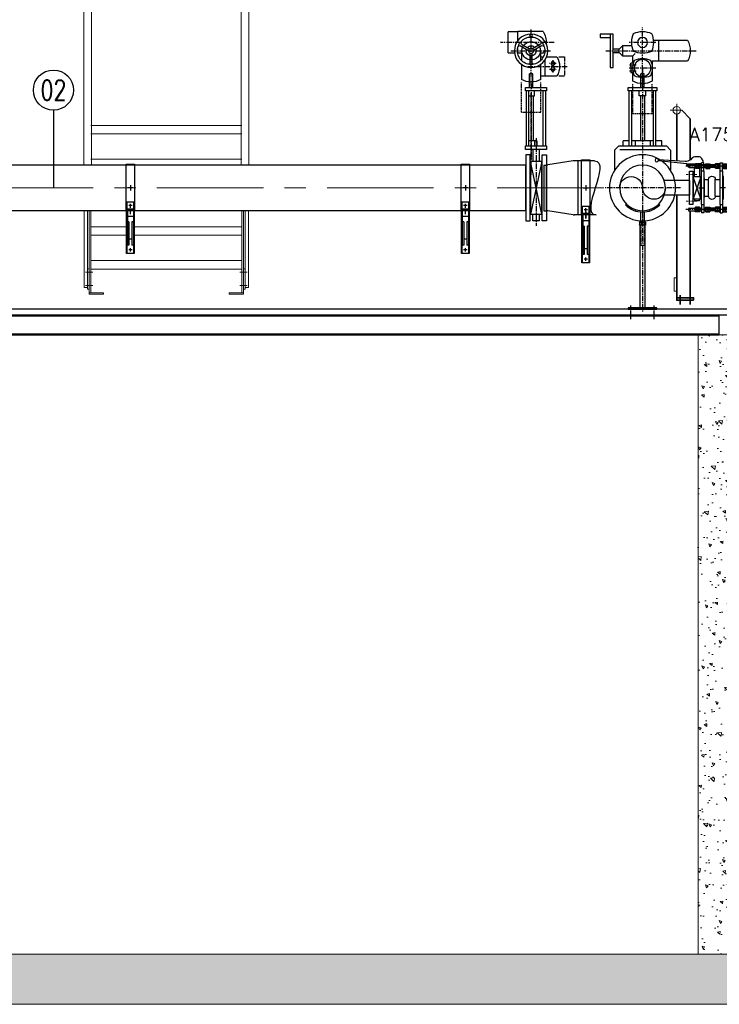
# Model space of a CAD drawing. Extents: x 1015120 to 1074570, y -977288 to -932471.
# Tile 12 of 26: x 1041341 to 1045518, y -956620 to -950737. Entities that reach past the tile are written whole.
import ezdxf
from ezdxf.enums import TextEntityAlignment as Align

# ---------------------------------------------------------------- set-up
doc = ezdxf.new("R2010")
doc.units = 0
for name, pattern in [('B0201', [50, 31.25, -6.25, 6.25, -6.25]), ('CENTER', [50.8, 31.75, -6.35, 6.35, -6.35]), ('CENTER2', [28.575, 19.05, -3.175, 3.175, -3.175]), ('CENTRO', [2, 1.25, -0.25, 0.25, -0.25]), ('HIDDEN', [9.525, 6.35, -3.175]), ('HIDDEN2', [4.7625, 3.175, -1.5875])]:
    doc.linetypes.add(name, pattern=pattern)
doc.layers.get('0').update_dxf_attribs({"linetype": 'CONTINUOUS'})
for name, color, linetype, lineweight in [('13', 3, 'CONTINUOUS', 13), ('25', 2, 'CONTINUOUS', 9), ('35', 1, 'CONTINUOUS', 9), ('50', 7, 'CONTINUOUS', 9), ('Bemating', 2, 'CONTINUOUS', 35)]:
    doc.layers.add(name, color=color, linetype=linetype, lineweight=lineweight)
for name, color, linetype in [('Beluchtingstank', 253, 'CONTINUOUS'), ('INSTALLATIE', 6, 'CONTINUOUS'), ('TEKST', 4, 'CONTINUOUS')]:
    doc.layers.add(name, color=color, linetype=linetype)
doc.layers.add('MONTAGE', color=8, linetype='CONTINUOUS', plot=False)
doc.styles.add('MEM04', font='simplex.shx', dxfattribs={"width": 0.75})
doc.styles.get("Standard").update_dxf_attribs({"font": 'simplex.shx'})
pattern_1 = [(140, (1090678.94, -1067426.45), (15.93909, 182.18467), [19.05, -209.55]), (85, (1090678.94, -1067426.45), (-191.05664, -35.24283), [15.24, -167.64]), (190.451, (1090680.27, -1067411.26), (-175.11669, 146.9425), [16.19, -178.09]), (136.1842, (1090628.14, -1067426.45), (42.04233, 271.07904), [28.575, -314.325]), (186.6356, (1090631.64, -1067403.86), (-247.42556, 237.40423), [24.285, -267.135]), (81.184, (1090628.14, -1067426.45), (-247.4251, 237.4046), [22.86, -251.46]), (111, (1090640.84, -1067401.05), (102.26552, 151.61488), [19.05, -209.55]), (56, (1090640.84, -1067401.05), (-184.18797, 61.80203), [15.24, -167.64]), (161.4514, (1090649.36, -1067388.41), (-81.92286, 213.4165), [16.19, -178.09]), (127.5, (1090678.94, -1067426.446), (-84.55504, 3.088603), [0, -165.608, 0, -170.18, 0, -168.275]), (97.5, (1090678.94, -1067426.45), (-100.180575, 66.81966), [0, -97.028, 0, -161.798, 0, -64.135]), (57.5, (1090678.94, -1067483.09), (5.728744, 135.590595), [0, -63.5, 0, -198.12, 0, -262.89]), (47.5, (1090678.94, -1067508.49), (-25.42649, 148.12918), [0, -82.55, 0, -131.572, 0, -186.69])]

# ---------------------------------------------------------------- blocks, each defined once
blk = doc.blocks.new('LV300-250')
at = {"layer": 'INSTALLATIE'}
for p, q in [((0, 161.9), (20.8, 161.9)), ((0, -161.9), (0, 161.9)), ((27.2, 161.4), (178.8, 137)), ((203, 136.5), (185.2, 136.5)), ((203, -136.5), (203, 136.5)), ((0, -161.9), (20.8, -161.9)), ((27.2, -161.4), (178.8, -137)), ((203, -136.5), (185.2, -136.5))]:
    blk.add_line(p, q, dxfattribs=at)
for centre, start, end in [((20.8, 121.9), 80.84962, 90), ((185.2, 176.5), 260.84962, 270), ((20.8, -121.9), 270, 279.15038), ((185.2, -176.5), 90, 99.15038)]:
    blk.add_arc(centre, 40, start, end, dxfattribs=at)
blk = doc.blocks.new('Plaatafsluiter met Auma  250 Zijaanzicht')
at = {"layer": 'INSTALLATIE', "color": 8, "linetype": 'CENTER'}
for p, q in [((30, 609), (30, 949)), ((-108.1, 869), (213.1, 869)), ((150, 819), (-90, 819)), ((50, 726), (-190, 726)), ((-120, 743), (-80, 743)), ((-80, 709), (-120, 709)), ((-100, 763), (-100, 689))]:
    blk.add_line(p, q, dxfattribs=at)
at = {"layer": 'INSTALLATIE'}
for p, q in [((-42.6, 934), (110, 934)), ((110, 879), (110, 934)), ((110, 931.5), (166, 931.5)), ((166, 806.5), (166, 931.5)), ((-32.5, 848.2), (15.1, 820.7)), ((-26.5, 858.6), (21.1, 831.1)), ((86.5, 858.6), (38.9, 831.1)), ((92.5, 848.2), (44.9, 820.7)), ((110, 806.5), (110, 837)), ((-63.5, 783.5), (-124.6, 783.5)), ((-27.5, 783.5), (-43.9, 783.5)), ((-42.6, 804), (-22.9, 804)), ((-27.5, 760.5), (-27.5, 804)), ((24, 750.3), (24, 805.3)), ((36, 750.3), (36, 805.3)), ((111, 806.5), (83.6, 806.5)), ((87.5, 806.5), (87.5, 760.5)), ((166, 806.5), (129.2, 806.5)), ((-52.5, 762.5), (-52.5, 668.5)), ((-27.5, 647.4), (-27.5, 737.2)), ((87.5, 737.2), (87.5, 647.4)), ((-27.5, 668.5), (-124.6, 668.5)), ((20, 682), (40, 682)), ((20, 600), (20, 682)), ((40, 600), (40, 682)), ((62.5, 600), (-62.5, 600)), ((-62.5, 600), (-62.5, 579)), ((62.5, 579), (62.5, 600)), ((-62.5, 579), (62.5, 579)), ((-57.5, 251), (-57.5, 579)), ((-42.5, 251), (-42.5, 579)), ((10, 550), (10, 579)), ((42.5, 550), (10, 550)), ((17.5, 550), (17.5, 281)), ((42.5, 251), (42.5, 579)), ((57.5, 251), (57.5, 579)), ((-62.5, 251), (-62.5, 230)), ((62.5, 251), (-62.5, 251)), ((-5, 281), (-5, 251)), ((-5, 281), (42.5, 281)), ((10, 281), (10, 251)), ((62.5, 230), (62.5, 251)), ((-62.5, 230), (62.5, 230)), ((-20, 157.5), (-20, 230)), ((20, 230), (20, 157.5)), ((-34, 157.5), (34, -157.5)), ((-34, -157.5), (34, 157.5)), ((-34, 157.5), (34, 157.5)), ((-34, -157.5), (-34, 157.5)), ((34, 157.5), (34, -157.5)), ((34, -157.5), (-34, -157.5)), ((-20, -197.5), (-20, -157.5)), ((20, -197.5), (20, -157.5)), ((-20, -197.5), (20, -197.5))]:
    blk.add_line(p, q, dxfattribs=at)
at = {"layer": 'INSTALLATIE', "color": 8, "linetype": 'HIDDEN'}
for p, q in [((-170, 783.5), (-170, 668.5)), ((-27.5, 452), (-27.5, 634)), ((87.5, 452), (87.5, 634)), ((87.5, 452), (-27.5, 452))]:
    blk.add_line(p, q, dxfattribs=at)
at = {"layer": 'INSTALLATIE', "color": 8, "linetype": 'HIDDEN2'}
for p, q in [((-135, 783.5), (-170, 783.5)), ((-135, 668.5), (-170, 668.5))]:
    blk.add_line(p, q, dxfattribs=at)
at = {"layer": 'INSTALLATIE', "color": 1, "linetype": 'CENTER'}
for p, q in [((30, 622), (30, 171.6)), ((30, 77.4), (30, 572.8)), ((0, 297.6), (0, -227.5))]:
    blk.add_line(p, q, dxfattribs=at)
at = {"layer": 'INSTALLATIE'}
for centre, radius in [((30, 819), 100), ((30, 910), 9), ((30, 819), 15), ((-100, 743), 12), ((-100, 709), 12)]:
    blk.add_circle(centre, radius, dxfattribs=at)
for centre, radius, start, end in [((70, 869), 130, 149.99998, 182.69614), ((30, 819), 82, 43.33232, 136.66768), ((30, 819), 82, 163.33232, 256.66768), ((70, 869), 130, 200.37879, 209.99998), ((-38.2, 838.8), 11, 58.49765, 160.2866), ((-21.3, 868.2), 11, 139.7134, 241.50235), ((30, 819), 55, 276.26291, 263.73709), ((30, 819), 30, 161.53696, 258.46304), ((30, 819), 30, 41.53696, 138.46304), ((30, 819), 30, 281.53696, 18.46304), ((30, 819), 82, 283.33232, 16.66768), ((81.3, 868.2), 11, 298.49765, 40.2866), ((98.2, 838.8), 11, 19.7134, 121.50235), ((-25, 726), 115, 150, 210), ((13, 750), 11, 259.7134, 1.50235), ((47, 750), 11, 178.49765, 280.2866), ((30, 747), 115, 240, 300)]:
    blk.add_arc(centre, radius, start, end, dxfattribs=at)
at = {"layer": 'INSTALLATIE', "color": 8}
for start, end in [(142.70764, 157.29236), (22.70764, 37.29236), (262.70764, 277.29236)]:
    blk.add_arc((30, 819), 82, start, end, dxfattribs=at)
blk = doc.blocks.new('LF250')
for p, q in [((0, -197.5), (0, 197.5)), ((0, 197.5), (26, 197.5)), ((26, 197.5), (26, -197.5)), ((26, -136.5), (26, 136.5)), ((26, -197.5), (0, -197.5))]:
    blk.add_line(p, q)
blk = doc.blocks.new('Plaatafsluiter met Auma  250 Vooraanzicht')
at = {"layer": 'INSTALLATIE', "color": 8, "linetype": 'CENTER'}
for p, q in [((0, 599), (0, 959)), ((-80, 869), (80, 869)), ((220, 819), (-320, 819)), ((-80, 716), (80, 716)), ((37.5, 733), (77.5, 733)), ((77.5, 699), (37.5, 699))]:
    blk.add_line(p, q, dxfattribs=at)
at = {"layer": 'INSTALLATIE'}
for p, q in [((175, 919), (193, 919)), ((175, 719), (175, 919)), ((193, 919), (253, 919)), ((193, 919), (193, 719)), ((253, 899), (193, 899)), ((253, 919), (253, 899)), ((-65, 881.5), (-268.3, 881.5)), ((-97.5, 756.5), (-97.5, 881.5)), ((63.5, 849), (120, 849)), ((140, 829), (120, 849)), ((120, 849), (120, 789)), ((140, 829), (175, 829)), ((140, 809), (140, 829)), ((57.5, 789), (43.4, 803.1)), ((120, 789), (57.5, 789)), ((57.5, 745), (57.5, 789)), ((120, 789), (140, 809)), ((175, 809), (140, 809)), ((-268.3, 756.5), (-57.5, 756.5)), ((-57.5, 756.5), (-57.5, 637.4)), ((53.8, 745), (69.5, 745)), ((57.4, 721), (69.5, 721)), ((57.4, 711), (69.5, 711)), ((57.5, 711), (57.5, 721)), ((69.5, 721), (69.5, 745)), ((69.5, 711), (69.5, 687)), ((193, 719), (175, 719)), ((-10, 600), (-10, 682)), ((-10, 682), (10, 682)), ((10, 600), (10, 682)), ((53.8, 687), (69.5, 687)), ((57.5, 637.4), (57.5, 687)), ((85, 600), (-85, 600)), ((-85, 600), (-85, 579)), ((85, 579), (85, 600)), ((-85, 579), (85, 579)), ((-80, 251), (-80, 579)), ((-65, 251), (-65, 579)), ((-20, 550), (-20, 579)), ((-20, 550), (20, 550)), ((-12.5, 550), (-12.5, 281)), ((12.5, 550), (12.5, 281)), ((20, 550), (20, 579)), ((65, 251), (65, 579)), ((80, 251), (80, 579)), ((-142, 251), (-167, 226)), ((142, 251), (-142, 251)), ((-115, 251), (-115, 281)), ((-115, 281), (-80, 281)), ((-65, 281), (65, 281)), ((-45, 281), (-45, 251)), ((45, 281), (45, 251)), ((80, 281), (115, 281)), ((115, 251), (115, 281)), ((142, 251), (167, 226)), ((-167, 226), (-167, 105.4)), ((135, 230), (-135, 230)), ((167, 226), (167, 105.4))]:
    blk.add_line(p, q, dxfattribs=at)
at = {"layer": 'INSTALLATIE', "color": 1, "linetype": 'CENTER'}
for p, q in [((0, 712), (0, -227.5)), ((-227.5, 0), (227.5, 0))]:
    blk.add_line(p, q, dxfattribs=at)
at = {"layer": 'INSTALLATIE', "color": 8, "linetype": 'HIDDEN'}
for p, q in [((-57.5, 442), (-57.5, 624)), ((57.5, 442), (57.5, 624)), ((-57.5, 442), (57.5, 442))]:
    blk.add_line(p, q, dxfattribs=at)
at = {"layer": 'INSTALLATIE'}
for centre, radius in [((0, 869), 30), ((0, 716), 50), ((0, 0), 197.5), ((0, 0), 136.5)]:
    blk.add_circle(centre, radius, dxfattribs=at)
for centre, radius, start, end in [((65, 869), 130, 155.70485, 204.29523), ((0, 804), 130, 65.70485, 114.29523), ((-65, 869), 130, 335.70485, 24.29523), ((-160, 819), 125, 150, 210), ((0, 934), 130, 245.70485, 294.29523), ((0, 658.5), 115, 65.70481, 114.29519), ((57.5, 716), 115, 155.70481, 204.29519), ((-57.5, 716), 115, 335.70481, 24.29519), ((0, 773.5), 115, 245.70481, 294.29519), ((0, 737), 115, 240, 300), ((68.2, 0), 68.2, 0, 180), ((-68.2, 0), 68.2, 180, 0)]:
    blk.add_arc(centre, radius, start, end, dxfattribs=at)
blk = doc.blocks.new('halfen 273.05 vooraanzicht')
for p, q in [((-25, -132.5), (-25, 141.5)), ((-25, 141.5), (25, 141.5)), ((25, 141.5), (25, -132.5)), ((-23, -82.5), (23, -82.5)), ((-23, -392.5), (-23, -82.5)), ((-19, -392.5), (-19, -82.5)), ((19, -82.5), (19, -392.5)), ((23, -82.5), (23, -392.5)), ((25, -127.5), (-25, -127.5)), ((25, -132.5), (-25, -132.5)), ((-9, -132.5), (-18, -132.5)), ((-18, -132.5), (-18, -342.5)), ((-18, -168.5), (18, -168.5)), ((18, -132.5), (9, -132.5)), ((18, -132.5), (18, -342.5)), ((-9, -202.9), (-18, -202.9)), ((-9, -202.9), (-9, -342.5)), ((18, -202.9), (9, -202.9)), ((9, -202.9), (9, -342.5)), ((-9, -342.5), (-18, -342.5)), ((-9, -304.9), (9, -304.9)), ((18, -342.5), (9, -342.5)), ((23, -392.5), (-23, -392.5))]:
    blk.add_line(p, q)
at = {"color": 1, "linetype": 'B0201'}
for p, q in [((10, -105.5), (-10, -105.5)), ((0, -115.5), (0, -95.5)), ((0, -156.5), (0, -116.5)), ((10, -369.5), (-10, -369.5)), ((0, -379.5), (0, -359.5))]:
    blk.add_line(p, q, dxfattribs=at)
at = {"layer": 'INSTALLATIE'}
for p, q in [((15.3, 0), (-15.3, 0)), ((0, 15.3), (0, -15.3))]:
    blk.add_line(p, q, dxfattribs=at)
blk = doc.blocks.new('staander 273 vooraanzicht')
at = {"layer": 'INSTALLATIE'}
for p, q in [((-96.5, 40), (-102.2, 34.3)), ((96.5, 40), (102.2, 34.3)), ((-10, -68), (-10, -7.7)), ((10, -7.7), (10, -68)), ((-18.5, -87), (-18.5, -84)), ((-18.5, -84), (18.5, -84)), ((18.5, -87), (-18.5, -87)), ((-17.3, -68), (17.3, -68)), ((-17.3, -68), (-17.3, -84)), ((-13.5, -579.3), (-13.5, -87)), ((-8.7, -68), (-8.7, -84)), ((8.7, -68), (8.7, -84)), ((13.5, -87), (13.5, -579.3)), ((17.3, -68), (17.3, -84)), ((18.5, -84), (18.5, -87)), ((85, -579.3), (-85, -579.3)), ((-85, -579.3), (-85, -587.3)), ((-85, -587.3), (85, -587.3)), ((85, -587.3), (85, -579.3))]:
    blk.add_line(p, q, dxfattribs=at)
at = {"layer": 'INSTALLATIE', "color": 1, "linetype": 'CENTER'}
blk.add_line((0, 0), (0, -603), dxfattribs=at)
at = {"layer": 'INSTALLATIE', "color": 1, "linetype": 'HIDDEN'}
for p, q in [((-10, -87), (-10, -208)), ((10, -87), (10, -208)), ((10, -208), (-10, -208))]:
    blk.add_line(p, q, dxfattribs=at)
at = {"layer": 'INSTALLATIE', "color": 1, "linetype": 'CENTER2'}
for p, q in [((-70, -647.3), (-70, -567.3)), ((70, -647.3), (70, -567.3))]:
    blk.add_line(p, q, dxfattribs=at)
at = {"layer": 'INSTALLATIE'}
for radius in [144.5, 136.5]:
    blk.add_arc((0, 136.5), radius, 225, 315, dxfattribs=at)
blk = doc.blocks.new('halfen 323.85 vooraanzicht')
for p, q in [((-25, -159), (-25, 168)), ((-25, 168), (25, 168)), ((25, 168), (25, -159)), ((-23, -109), (23, -109)), ((-23, -449), (-23, -109)), ((-19, -449), (-19, -109)), ((19, -109), (19, -449)), ((23, -109), (23, -449)), ((25, -154), (-25, -154)), ((25, -159), (-25, -159)), ((-9, -159), (-18, -159)), ((-18, -159), (-18, -399)), ((18, -159), (9, -159)), ((18, -159), (18, -399)), ((-18, -195), (18, -195)), ((-9, -229.4), (-18, -229.4)), ((-9, -229.4), (-9, -399)), ((18, -229.4), (9, -229.4)), ((9, -229.4), (9, -399)), ((-9, -399), (-18, -399)), ((-9, -361.4), (9, -361.4)), ((18, -399), (9, -399)), ((23, -449), (-23, -449))]:
    blk.add_line(p, q)
at = {"color": 1, "linetype": 'B0201'}
for p, q in [((10, -132), (-10, -132)), ((0, -142), (0, -122)), ((0, -183), (0, -143)), ((10, -426), (-10, -426)), ((0, -436), (0, -416))]:
    blk.add_line(p, q, dxfattribs=at)
at = {"layer": 'INSTALLATIE'}
for p, q in [((-15.3, 0), (15.3, 0)), ((0, 15.3), (0, -15.3))]:
    blk.add_line(p, q, dxfattribs=at)
at = {"layer": 'INSTALLATIE', "color": 8}
blk.add_line((0, -143), (0, -183), dxfattribs=at)
blk = doc.blocks.new('KOMP80')
for p, q in [((0, -100), (0, 100)), ((0, 100), (18, 100)), ((18, 100), (18, -100)), ((112, 100), (130, 100)), ((112, -100), (112, 100)), ((130, 100), (130, -100)), ((18, 49), (45, 49)), ((45, 49), (45, -49)), ((85, 49), (112, 49)), ((85, 49), (85, -49)), ((18, -49), (45, -49)), ((85, -49), (112, -49)), ((18, -100), (0, -100)), ((130, -100), (112, -100))]:
    blk.add_line(p, q)
for centre, start, end in [((65, 49), 0, 180), ((65, -49), 180, 0)]:
    blk.add_arc(centre, 20, start, end)
blk = doc.blocks.new('compensator dn 80')
blk.add_line((-112, -57.2), (-112, 57.2))
at = {"layer": 'INSTALLATIE', "color": 8, "linetype": 'CENTER'}
for p, q in [((113.2, 129.9), (-221.4, 129.9)), ((113.2, -129.9), (-221.4, -129.9))]:
    blk.add_line(p, q, dxfattribs=at)
at = {"layer": 'INSTALLATIE'}
for p, q in [((-204.2, 136.8), (-202.2, 137.9)), ((-204.2, 123), (-204.2, 136.8)), ((-202.2, 121.9), (-204.2, 123)), ((-202.2, 137.9), (-164.5, 137.9)), ((-202.2, 121.9), (-164.5, 121.9)), ((-163.3, 143.8), (-164.5, 141.4)), ((-163.3, 116.1), (-164.5, 118.4)), ((-152.7, 143.8), (-151.5, 141.4)), ((-152.7, 116.1), (-151.5, 118.4)), ((-150.3, 143.8), (-151.5, 141.4)), ((-150.3, 116.1), (-151.5, 118.4)), ((-139.7, 143.8), (-138.5, 141.4)), ((-139.7, 116.1), (-138.5, 118.4)), ((-138.5, 137.9), (-128.5, 137.9)), ((-138.5, 121.9), (-128.5, 121.9)), ((-113.5, 150), (-128.5, 150)), ((-128.5, 100), (-128.5, 150)), ((-113.5, 100), (-113.5, 150)), ((-103.5, 137.9), (-113.5, 137.9)), ((-103.5, 121.9), (-113.5, 121.9)), ((-102.3, 143.8), (-103.5, 141.4)), ((-102.3, 116.1), (-103.5, 118.4)), ((-91.7, 143.8), (-90.5, 141.4)), ((-91.7, 116.1), (-90.5, 118.4)), ((-89.3, 143.8), (-90.5, 141.4)), ((-89.3, 116.1), (-90.5, 118.4)), ((-78.7, 143.8), (-77.5, 141.4)), ((-78.7, 116.1), (-77.5, 118.4)), ((-31.5, 137.9), (-77.5, 137.9)), ((-31.5, 121.9), (-77.5, 121.9)), ((-44.3, 143.8), (-45.5, 141.4)), ((-44.3, 116.1), (-45.5, 118.4)), ((-33.7, 143.8), (-32.5, 141.4)), ((-33.7, 116.1), (-32.5, 118.4)), ((-31.3, 143.8), (-32.5, 141.4)), ((-31.3, 116.1), (-32.5, 118.4)), ((-20.7, 143.8), (-19.5, 141.4)), ((-20.7, 116.1), (-19.5, 118.4)), ((-16.5, 150), (-1.5, 150)), ((-16.5, 100), (-16.5, 150)), ((-16.5, 114.9), (-16.5, 144.9)), ((-1.5, 100), (-1.5, 150)), ((-1.5, 114.9), (-1.5, 144.9)), ((2.7, 143.8), (1.5, 141.4)), ((2.7, 116.1), (1.5, 118.4)), ((13.3, 143.8), (14.5, 141.4)), ((13.3, 116.1), (14.5, 118.4)), ((15.7, 143.8), (14.5, 141.4)), ((15.7, 116.1), (14.5, 118.4)), ((26.3, 143.8), (27.5, 141.4)), ((26.3, 116.1), (27.5, 118.4)), ((72.2, 137.9), (27.5, 137.9)), ((72.2, 121.9), (27.5, 121.9)), ((74.2, 136.8), (72.2, 137.9)), ((72.2, 121.9), (74.2, 123)), ((74.2, 123), (74.2, 136.8)), ((-133, 68.5), (-133, -68.5)), ((-133, 68.5), (-130, 68.5)), ((3, 68.5), (0, 68.5)), ((3, 68.5), (3, -68.5)), ((-163.3, -116.1), (-164.5, -118.4)), ((-152.7, -116.1), (-151.5, -118.4)), ((-150.3, -116.1), (-151.5, -118.4)), ((-139.7, -116.1), (-138.5, -118.4)), ((-133, -68.5), (-130, -68.5)), ((-128.5, -100), (-128.5, -150)), ((-113.5, -100), (-113.5, -150)), ((-102.3, -116.1), (-103.5, -118.4)), ((-91.7, -116.1), (-90.5, -118.4)), ((-89.3, -116.1), (-90.5, -118.4)), ((-78.7, -116.1), (-77.5, -118.4)), ((-44.3, -116.1), (-45.5, -118.4)), ((-33.7, -116.1), (-32.5, -118.4)), ((-31.3, -116.1), (-32.5, -118.4)), ((-20.7, -116.1), (-19.5, -118.4)), ((-16.5, -100), (-16.5, -150)), ((-16.5, -114.9), (-16.5, -144.9)), ((-1.5, -100), (-1.5, -150)), ((-1.5, -114.9), (-1.5, -144.9)), ((3, -68.5), (0, -68.5)), ((2.7, -116.1), (1.5, -118.4)), ((13.3, -116.1), (14.5, -118.4)), ((15.7, -116.1), (14.5, -118.4)), ((26.3, -116.1), (27.5, -118.4)), ((-202.2, -121.9), (-204.2, -123)), ((-204.2, -123), (-204.2, -136.8)), ((-204.2, -136.8), (-202.2, -137.9)), ((-202.2, -121.9), (-164.5, -121.9)), ((-202.2, -137.9), (-164.5, -137.9)), ((-163.3, -143.8), (-164.5, -141.4)), ((-152.7, -143.8), (-151.5, -141.4)), ((-150.3, -143.8), (-151.5, -141.4)), ((-139.7, -143.8), (-138.5, -141.4)), ((-138.5, -121.9), (-128.5, -121.9)), ((-138.5, -137.9), (-128.5, -137.9)), ((-113.5, -150), (-128.5, -150)), ((-103.5, -121.9), (-113.5, -121.9)), ((-103.5, -137.9), (-113.5, -137.9)), ((-102.3, -143.8), (-103.5, -141.4)), ((-91.7, -143.8), (-90.5, -141.4)), ((-89.3, -143.8), (-90.5, -141.4)), ((-78.7, -143.8), (-77.5, -141.4)), ((-31.5, -121.9), (-77.5, -121.9)), ((-31.5, -137.9), (-77.5, -137.9)), ((-44.3, -143.8), (-45.5, -141.4)), ((-33.7, -143.8), (-32.5, -141.4)), ((-31.3, -143.8), (-32.5, -141.4)), ((-20.7, -143.8), (-19.5, -141.4)), ((-16.5, -150), (-1.5, -150)), ((2.7, -143.8), (1.5, -141.4)), ((13.3, -143.8), (14.5, -141.4)), ((15.7, -143.8), (14.5, -141.4)), ((26.3, -143.8), (27.5, -141.4)), ((72.2, -121.9), (27.5, -121.9)), ((72.2, -137.9), (27.5, -137.9)), ((72.2, -121.9), (74.2, -123)), ((74.2, -136.8), (72.2, -137.9)), ((74.2, -123), (74.2, -136.8))]:
    blk.add_line(p, q, dxfattribs=at)
at = {"layer": 'INSTALLATIE', "linetype": 'Continuous'}
for p, q in [((-164.5, 118.4), (-164.5, 141.4)), ((-152.7, 143.8), (-163.3, 143.8)), ((-152.7, 136.8), (-163.3, 136.8)), ((-152.7, 123), (-163.3, 123)), ((-151.5, 118.4), (-151.5, 141.4)), ((-151.5, 118.4), (-151.5, 141.4)), ((-139.7, 143.8), (-150.3, 143.8)), ((-139.7, 136.8), (-150.3, 136.8)), ((-139.7, 123), (-150.3, 123)), ((-138.5, 118.4), (-138.5, 141.4)), ((-103.5, 118.4), (-103.5, 141.4)), ((-102.3, 143.8), (-91.7, 143.8)), ((-102.3, 136.8), (-91.7, 136.8)), ((-102.3, 123), (-91.7, 123)), ((-90.5, 118.4), (-90.5, 141.4)), ((-90.5, 118.4), (-90.5, 141.4)), ((-89.3, 143.8), (-78.7, 143.8)), ((-89.3, 136.8), (-78.7, 136.8)), ((-89.3, 123), (-78.7, 123)), ((-77.5, 118.4), (-77.5, 141.4)), ((-45.5, 118.4), (-45.5, 141.4)), ((-33.7, 143.8), (-44.3, 143.8)), ((-33.7, 136.8), (-44.3, 136.8)), ((-33.7, 123), (-44.3, 123)), ((-32.5, 118.4), (-32.5, 141.4)), ((-20.7, 143.8), (-31.3, 143.8)), ((-20.7, 136.8), (-31.3, 136.8)), ((-20.7, 123), (-31.3, 123)), ((-19.5, 114.9), (-19.5, 144.9)), ((-19.5, 144.9), (-16.5, 144.9)), ((1.5, 144.9), (-1.5, 144.9)), ((1.5, 114.9), (1.5, 144.9)), ((2.7, 143.8), (13.3, 143.8)), ((2.7, 136.8), (13.3, 136.8)), ((2.7, 123), (13.3, 123)), ((14.5, 118.4), (14.5, 141.4)), ((15.7, 143.8), (26.3, 143.8)), ((15.7, 136.8), (26.3, 136.8)), ((15.7, 123), (26.3, 123)), ((27.5, 118.4), (27.5, 141.4)), ((-152.7, 116.1), (-163.3, 116.1)), ((-139.7, 116.1), (-150.3, 116.1)), ((-102.3, 116.1), (-91.7, 116.1)), ((-89.3, 116.1), (-78.7, 116.1)), ((-33.7, 116.1), (-44.3, 116.1)), ((-20.7, 116.1), (-31.3, 116.1)), ((-19.5, 114.9), (-16.5, 114.9)), ((1.5, 114.9), (-1.5, 114.9)), ((2.7, 116.1), (13.3, 116.1)), ((15.7, 116.1), (26.3, 116.1)), ((-152.7, -116.1), (-163.3, -116.1)), ((-139.7, -116.1), (-150.3, -116.1)), ((-102.3, -116.1), (-91.7, -116.1)), ((-89.3, -116.1), (-78.7, -116.1)), ((-33.7, -116.1), (-44.3, -116.1)), ((-20.7, -116.1), (-31.3, -116.1)), ((-19.5, -114.9), (-19.5, -144.9)), ((-19.5, -114.9), (-16.5, -114.9)), ((1.5, -114.9), (-1.5, -114.9)), ((1.5, -114.9), (1.5, -144.9)), ((2.7, -116.1), (13.3, -116.1)), ((15.7, -116.1), (26.3, -116.1)), ((-164.5, -118.4), (-164.5, -141.4)), ((-152.7, -123), (-163.3, -123)), ((-152.7, -136.8), (-163.3, -136.8)), ((-152.7, -143.8), (-163.3, -143.8)), ((-151.5, -118.4), (-151.5, -141.4)), ((-151.5, -118.4), (-151.5, -141.4)), ((-139.7, -123), (-150.3, -123)), ((-139.7, -136.8), (-150.3, -136.8)), ((-139.7, -143.8), (-150.3, -143.8)), ((-138.5, -118.4), (-138.5, -141.4)), ((-103.5, -118.4), (-103.5, -141.4)), ((-102.3, -123), (-91.7, -123)), ((-102.3, -136.8), (-91.7, -136.8)), ((-102.3, -143.8), (-91.7, -143.8)), ((-90.5, -118.4), (-90.5, -141.4)), ((-90.5, -118.4), (-90.5, -141.4)), ((-89.3, -123), (-78.7, -123)), ((-89.3, -136.8), (-78.7, -136.8)), ((-89.3, -143.8), (-78.7, -143.8)), ((-77.5, -118.4), (-77.5, -141.4)), ((-45.5, -118.4), (-45.5, -141.4)), ((-33.7, -123), (-44.3, -123)), ((-33.7, -136.8), (-44.3, -136.8)), ((-33.7, -143.8), (-44.3, -143.8)), ((-32.5, -118.4), (-32.5, -141.4)), ((-20.7, -123), (-31.3, -123)), ((-20.7, -136.8), (-31.3, -136.8)), ((-20.7, -143.8), (-31.3, -143.8)), ((-19.5, -144.9), (-16.5, -144.9)), ((1.5, -144.9), (-1.5, -144.9)), ((2.7, -123), (13.3, -123)), ((2.7, -136.8), (13.3, -136.8)), ((2.7, -143.8), (13.3, -143.8)), ((14.5, -118.4), (14.5, -141.4)), ((15.7, -123), (26.3, -123)), ((15.7, -136.8), (26.3, -136.8)), ((15.7, -143.8), (26.3, -143.8)), ((27.5, -118.4), (27.5, -141.4))]:
    blk.add_line(p, q, dxfattribs=at)
at = {"layer": 'INSTALLATIE'}
for centre, radius, start, end in [((-143.7, 129.9), 20.8, 160.52878, 199.47122), ((-157.4, 140.3), 6.88, 149.7679, 210.2321), ((-157.4, 119.5), 6.88, 149.7679, 210.2321), ((-158.6, 140.3), 6.88, 329.7679, 30.2321), ((-172.3, 129.9), 20.8, 340.52878, 19.47122), ((-158.6, 119.5), 6.88, 329.7679, 30.2321), ((-130.7, 129.9), 20.8, 160.52878, 199.47122), ((-144.4, 140.3), 6.88, 149.7679, 210.2321), ((-144.4, 119.5), 6.88, 149.7679, 210.2321), ((-145.6, 140.3), 6.88, 329.7679, 30.2321), ((-159.3, 129.9), 20.8, 340.52878, 19.47122), ((-145.6, 119.5), 6.88, 329.7679, 30.2321), ((-82.7, 129.9), 20.8, 160.52878, 199.47122), ((-96.4, 140.3), 6.88, 149.7679, 210.2321), ((-96.4, 119.5), 6.88, 149.7679, 210.2321), ((-97.6, 140.3), 6.88, 329.7679, 30.2321), ((-111.3, 129.9), 20.8, 340.52878, 19.47122), ((-97.6, 119.5), 6.88, 329.7679, 30.2321), ((-69.7, 129.9), 20.8, 160.52878, 199.47122), ((-83.4, 140.3), 6.88, 149.7679, 210.2321), ((-83.4, 119.5), 6.88, 149.7679, 210.2321), ((-84.6, 140.3), 6.88, 329.7679, 30.2321), ((-98.3, 129.9), 20.8, 340.52878, 19.47122), ((-84.6, 119.5), 6.88, 329.7679, 30.2321), ((-24.7, 129.9), 20.8, 160.52878, 199.47122), ((-38.4, 140.3), 6.88, 149.7679, 210.2321), ((-38.4, 119.5), 6.88, 149.7679, 210.2321), ((-39.6, 140.3), 6.88, 329.7679, 30.2321), ((-53.3, 129.9), 20.8, 340.52878, 19.47122), ((-39.6, 119.5), 6.88, 329.7679, 30.2321), ((-11.7, 129.9), 20.8, 160.52878, 199.47122), ((-25.4, 140.3), 6.88, 149.7679, 210.2321), ((-25.4, 119.5), 6.88, 149.7679, 210.2321), ((-26.6, 140.3), 6.88, 329.7679, 30.2321), ((-40.3, 129.9), 20.8, 340.52878, 19.47122), ((-26.6, 119.5), 6.88, 329.7679, 30.2321), ((22.3, 129.9), 20.8, 160.52878, 199.47122), ((8.6, 140.3), 6.88, 149.7679, 210.2321), ((8.6, 119.5), 6.88, 149.7679, 210.2321), ((7.4, 140.3), 6.88, 329.7679, 30.2321), ((-6.3, 129.9), 20.8, 340.52878, 19.47122), ((7.4, 119.5), 6.88, 329.7679, 30.2321), ((35.3, 129.9), 20.8, 160.52878, 199.47122), ((21.6, 140.3), 6.88, 149.7679, 210.2321), ((21.6, 119.5), 6.88, 149.7679, 210.2321), ((20.4, 140.3), 6.88, 329.7679, 30.2321), ((6.7, 129.9), 20.8, 340.52878, 19.47122), ((20.4, 119.5), 6.88, 329.7679, 30.2321), ((-157.4, -119.5), 6.88, 149.7679, 210.2321), ((-158.6, -119.5), 6.88, 329.7679, 30.2321), ((-144.4, -119.5), 6.88, 149.7679, 210.2321), ((-145.6, -119.5), 6.88, 329.7679, 30.2321), ((-96.4, -119.5), 6.88, 149.7679, 210.2321), ((-97.6, -119.5), 6.88, 329.7679, 30.2321), ((-83.4, -119.5), 6.88, 149.7679, 210.2321), ((-84.6, -119.5), 6.88, 329.7679, 30.2321), ((-38.4, -119.5), 6.88, 149.7679, 210.2321), ((-39.6, -119.5), 6.88, 329.7679, 30.2321), ((-25.4, -119.5), 6.88, 149.7679, 210.2321), ((-26.6, -119.5), 6.88, 329.7679, 30.2321), ((8.6, -119.5), 6.88, 149.7679, 210.2321), ((7.4, -119.5), 6.88, 329.7679, 30.2321), ((21.6, -119.5), 6.88, 149.7679, 210.2321), ((20.4, -119.5), 6.88, 329.7679, 30.2321), ((-143.7, -129.9), 20.8, 160.52878, 199.47122), ((-157.4, -140.3), 6.88, 149.7679, 210.2321), ((-172.3, -129.9), 20.8, 340.52878, 19.47122), ((-158.6, -140.3), 6.88, 329.7679, 30.2321), ((-130.7, -129.9), 20.8, 160.52878, 199.47122), ((-144.4, -140.3), 6.88, 149.7679, 210.2321), ((-159.3, -129.9), 20.8, 340.52878, 19.47122), ((-145.6, -140.3), 6.88, 329.7679, 30.2321), ((-82.7, -129.9), 20.8, 160.52878, 199.47122), ((-96.4, -140.3), 6.88, 149.7679, 210.2321), ((-111.3, -129.9), 20.8, 340.52878, 19.47122), ((-97.6, -140.3), 6.88, 329.7679, 30.2321), ((-69.7, -129.9), 20.8, 160.52878, 199.47122), ((-83.4, -140.3), 6.88, 149.7679, 210.2321), ((-98.3, -129.9), 20.8, 340.52878, 19.47122), ((-84.6, -140.3), 6.88, 329.7679, 30.2321), ((-24.7, -129.9), 20.8, 160.52878, 199.47122), ((-38.4, -140.3), 6.88, 149.7679, 210.2321), ((-53.3, -129.9), 20.8, 340.52878, 19.47122), ((-39.6, -140.3), 6.88, 329.7679, 30.2321), ((-11.7, -129.9), 20.8, 160.52878, 199.47122), ((-25.4, -140.3), 6.88, 149.7679, 210.2321), ((-40.3, -129.9), 20.8, 340.52878, 19.47122), ((-26.6, -140.3), 6.88, 329.7679, 30.2321), ((22.3, -129.9), 20.8, 160.52878, 199.47122), ((8.6, -140.3), 6.88, 149.7679, 210.2321), ((-6.3, -129.9), 20.8, 340.52878, 19.47122), ((7.4, -140.3), 6.88, 329.7679, 30.2321), ((35.3, -129.9), 20.8, 160.52878, 199.47122), ((21.6, -140.3), 6.88, 149.7679, 210.2321), ((6.7, -129.9), 20.8, 340.52878, 19.47122), ((20.4, -140.3), 6.88, 329.7679, 30.2321)]:
    blk.add_arc(centre, radius, start, end, dxfattribs=at)
at = {"layer": 'TEKST'}
for p, q in [((-145, 0), (-115, 0)), ((15, 0), (-15, 0))]:
    blk.add_line(p, q, dxfattribs=at)
at = {"layer": 'INSTALLATIE'}
blk.add_blockref('KOMP80', (-130, 0), dxfattribs=at)
blk = doc.blocks.new('VK80ZA')
for p, q in [((-25.8, 177), (-34.7, 161.5)), ((11.7, 187), (-8.5, 187)), ((25.9, 181.1), (39, 168)), ((60, 139), (-45, 139)), ((-45, 121), (-45, 139)), ((60, 133), (-45, 133)), ((45, 121), (-45, 121)), ((0, 143), (-27.4, 146.6)), ((-15, 121), (-15, 65)), ((-8, 144.1), (-8, 139)), ((60, 143), (0, 143)), ((8, 139), (8, 143)), ((15, 65), (15, 121)), ((45, 133), (45, 121)), ((49, 139), (49, 143)), ((49, 126), (49, 133)), ((49, 126), (55, 126)), ((57.1, 133), (55, 126)), ((60, 143), (58.8, 139)), ((60, 143), (230.9, 161)), ((60, 133), (60, 139)), ((70, 156.4), (230.3, 167.6)), ((-23, -65), (-23, 65)), ((-23, 65), (23, 65)), ((-23, -65), (23, 65)), ((-23, 65), (23, -65)), ((23, 65), (23, -65)), ((23, -65), (-23, -65)), ((-15, -78), (-15, -65)), ((-15, -78), (15, -78)), ((15, -65), (15, -78))]:
    blk.add_line(p, q)
blk.add_circle((240, 165.1), 10)
for centre, radius, start, end in [((-8.5, 167), 20, 90, 150), ((11.7, 167), 20, 45, 90), ((-26.1, 156.5), 10, 150, 262.5), ((67.2, 196.3), 40, 225, 274)]:
    blk.add_arc(centre, radius, start, end)
blk = doc.blocks.new('LF80')
for p, q in [((0, 100), (20, 100)), ((0, -100), (0, 100)), ((20, 100), (20, -100)), ((20, -44.45), (20, 44.45)), ((20, -100), (0, -100))]:
    blk.add_line(p, q)

msp = doc.modelspace()

# ---------------------------------------------------------------- hatches: boundary and pattern name
at = {"layer": 'Beluchtingstank', "lineweight": 9}
h = msp.add_hatch(dxfattribs=at)
h.set_pattern_fill('AR-CONC', color=256, angle=90, style=0)
h.set_pattern_definition(pattern_1)
h.paths.add_polyline_path([(1025541.9, -952069.5), (1025541.9, -956619.5), (1052291.5, -956619.5), (1052291.5, -952069.5), (1051991.5, -952069.5), (1051991.5, -956319.5), (1025841.9, -956319.5), (1025841.9, -952069.5)])
h = msp.add_hatch(dxfattribs=at)
h.set_pattern_fill('AR-CONC', color=256, angle=90, style=0)
h.set_pattern_definition(pattern_1)
h.paths.add_polyline_path([(1045391.5, -952619.5), (1045391.5, -956319.5), (1045641.1, -956319.5), (1045641.1, -952619.5)])

# ---------------------------------------------------------------- linework, layer by layer
at = {"layer": '13'}
for p, q in [((1045224, -951278.5), (1045286.5, -951278.5)), ((1045264, -951240.8), (1045264, -951316.2))]:
    msp.add_line(p, q, dxfattribs=at)
at = {"layer": '25'}
for p, q in [((1041723.6, -951605.3), (1041723.6, -950392)), ((1041768.6, -951605.3), (1041768.6, -950392)), ((1042663.6, -951605.3), (1042663.6, -950392)), ((1042708.6, -951605.3), (1042708.6, -950392)), ((1042666.1, -951369.5), (1041766.1, -951369.5)), ((1042666.1, -951419.5), (1041766.1, -951419.5)), ((1042666.1, -951571.3), (1041766.1, -951571.3)), ((1041726.1, -952337.3), (1041726.1, -951878.3)), ((1041746.1, -952226.1), (1041746.1, -951878.3)), ((1042686.1, -952226.1), (1042686.1, -951878.3)), ((1042706.1, -952337.3), (1042706.1, -951878.3)), ((1041978.5, -951974.9), (1041766.1, -951974.9)), ((1042666.1, -951974.9), (1042024.5, -951974.9)), ((1041978.5, -952024.9), (1041766.1, -952024.9)), ((1042666.1, -952024.9), (1042024.5, -952024.9)), ((1042666.1, -952176.7), (1041766.1, -952176.7)), ((1042666.1, -952226.7), (1041766.1, -952226.7)), ((1041733.7, -952246.1), (1041777.8, -952246.1)), ((1042698.4, -952246.1), (1042654.4, -952246.1)), ((1041726.1, -952337.3), (1041746.1, -952337.3)), ((1041733.7, -952326.1), (1041777.8, -952326.1)), ((1042698.4, -952326.1), (1042654.4, -952326.1)), ((1042706.1, -952337.3), (1042686.1, -952337.3)), ((1041756.1, -952368.5), (1041841.1, -952368.5)), ((1041756.1, -952368.5), (1041756.1, -952377.4)), ((1041756.1, -952377.4), (1041841.1, -952377.4)), ((1041841.1, -952377.4), (1041841.1, -952368.5)), ((1042591.1, -952368.5), (1042676.1, -952368.5)), ((1042591.1, -952377.4), (1042591.1, -952368.5)), ((1042676.1, -952377.4), (1042591.1, -952377.4)), ((1042676.1, -952368.5), (1042676.1, -952377.4))]:
    msp.add_line(p, q, dxfattribs=at)
for points in [[(1041756.1, -951878.3), (1041756.1, -952368.5), (1041766.1, -952368.5), (1041766.1, -951878.3)], [(1042666.1, -951878.3), (1042666.1, -952368.5), (1042676.1, -952368.5), (1042676.1, -951878.3)]]:
    msp.add_lwpolyline(points, dxfattribs=at)
for points in [[(1041746.1, -952346.1), (1041746.1, -952226.1), (1041756.1, -952226.1), (1041756.1, -952346.1)], [(1042686.1, -952346.1), (1042686.1, -952226.1), (1042676.1, -952226.1), (1042676.1, -952346.1)]]:
    msp.add_lwpolyline(points, close=True, dxfattribs=at)
at = {"layer": '35'}
for q in [(1045286.5, -951278.5), (1045344, -951328.5)]:
    msp.add_line((1045294, -951278.5), q, dxfattribs=at)
msp.add_lwpolyline([(1045264, -952358.5), (1045249, -952358.5), (1045249, -952278.5), (1045264, -952278.5)], close=True, dxfattribs=at)
at = {"layer": '50'}
msp.add_circle((1045264, -951278.5), 22.5, dxfattribs=at)
at = {"layer": 'Beluchtingstank', "lineweight": 9}
for p, q in [((1045391.5, -956319.5), (1045391.5, -952619.5)), ((1045391.5, -952619.5), (1045641.1, -952619.5))]:
    msp.add_line(p, q, dxfattribs=at)
at = {"layer": 'Beluchtingstank', "lineweight": 9, "ltscale": 100}
for p, q in [((1051991.5, -956319.5), (1025841.9, -956319.5)), ((1052291.5, -956619.5), (1025541.9, -956619.5))]:
    msp.add_line(p, q, dxfattribs=at)
at = {"layer": 'Bemating'}
for p, q in [((1045264, -951581.6), (1045264, -951301)), ((1045344, -951574.5), (1045344, -951328.5)), ((1045264, -952398.5), (1045263.9, -951786)), ((1045344, -952398.5), (1045344, -951879.4)), ((1045284, -952383.2), (1045284, -952439.6)), ((1045344, -952383.2), (1045344, -952439.6))]:
    msp.add_line(p, q, dxfattribs=at)
msp.add_lwpolyline([(1045364, -952413.5), (1045264, -952413.5), (1045264, -952398.5), (1045364, -952398.5)], close=True, dxfattribs=at)
at = {"layer": 'INSTALLATIE'}
for p, q in [((1044772.3, -951579.8), (1044673.1, -951579.8)), ((1044362.1, -951605.3), (1039795, -951605.3)), ((1045339.1, -951697.1), (1045188.5, -951697.1)), ((1045339.1, -951786), (1045188.7, -951786)), ((1044362.1, -951878.3), (1039795, -951878.3)), ((1044781.7, -951903.7), (1044673.1, -951903.7)), ((1038816.3, -952465.5), (1045616.3, -952465.5)), ((1038816.3, -952499.5), (1045616.3, -952499.5)), ((1038916.3, -952499.5), (1045516.3, -952499.5)), ((1038916.3, -952505.8), (1045516.3, -952505.8)), ((1045516.3, -952619.5), (1045516.3, -952499.5)), ((1038916.3, -952613.2), (1045516.3, -952613.2)), ((1038916.3, -952619.5), (1045516.3, -952619.5))]:
    msp.add_line(p, q, dxfattribs=at)
at = {"layer": 'INSTALLATIE', "color": 1, "linetype": 'CENTRO', "lineweight": 5, "ltscale": 25}
for p, q in [((1045382.8, -951661.5), (1045319.3, -951661.5)), ((1045382.8, -951821.5), (1045319.3, -951821.5))]:
    msp.add_line(p, q, dxfattribs=at)
at = {"layer": 'INSTALLATIE', "color": 8, "linetype": 'CENTER', "lineweight": 5, "ltscale": 20}
msp.add_line((1044827.5, -951741.8), (1038257, -951741.8), dxfattribs=at)
at = {"layer": 'INSTALLATIE', "start_tangent": (1, 0), "end_tangent": (1, 0)}
msp.add_spline([(1044772.3, -951579.8), (1044781.7, -951903.7)], degree=3, dxfattribs=at)
at = {"layer": 'MONTAGE'}
msp.add_line((1041542.3, -951277.9), (1041542.3, -951741.8), dxfattribs=at)
msp.add_circle((1041542.3, -951157.9), 120, dxfattribs=at)

# ---------------------------------------------------------------- block references
at = {"layer": 'INSTALLATIE', "xscale": -1}
for name, p in [('Plaatafsluiter met Auma  250 Zijaanzicht', (1044424.1, -951741.8)), ('Plaatafsluiter met Auma  250 Vooraanzicht', (1045059.6, -951741.8)), ('LF250', (1044388.1, -951741.8)), ('VK80ZA', (1045384.1, -951741.5))]:
    msp.add_blockref(name, p, dxfattribs=at)
at = {"layer": 'INSTALLATIE'}
for name, p in [('LF250', (1044460.1, -951741.8)), ('halfen 323.85 vooraanzicht', (1044720.8, -951741.7)), ('halfen 273.05 vooraanzicht', (1042001.5, -951741.8)), ('halfen 273.05 vooraanzicht', (1044001.5, -951741.8)), ('staander 273 vooraanzicht', (1045059.6, -951878.3))]:
    msp.add_blockref(name, p, dxfattribs=at)
at = {"layer": 'INSTALLATIE', "rotation": 180}
for name, p in [('LV300-250', (1044673.1, -951741.8)), ('LF80', (1045359.1, -951741.5))]:
    msp.add_blockref(name, p, dxfattribs=at)
at = {"layer": 'INSTALLATIE', "xscale": -1, "rotation": 180}
msp.add_blockref('compensator dn 80', (1045539.1, -951741.5), dxfattribs=at)

# ---------------------------------------------------------------- texts
at = {"layer": 'MONTAGE', "color": 7, "style": 'MEM04', "width": 0.75}
msp.add_text('02', height=120, dxfattribs=at).set_placement((1041542.3, -951157.9), align=Align.MIDDLE)
at = {"layer": 'TEKST', "color": 7}
msp.add_text('A17501', height=80, dxfattribs=at).set_placement((1045338.5, -951463))

doc.saveas('drawing.dxf')
